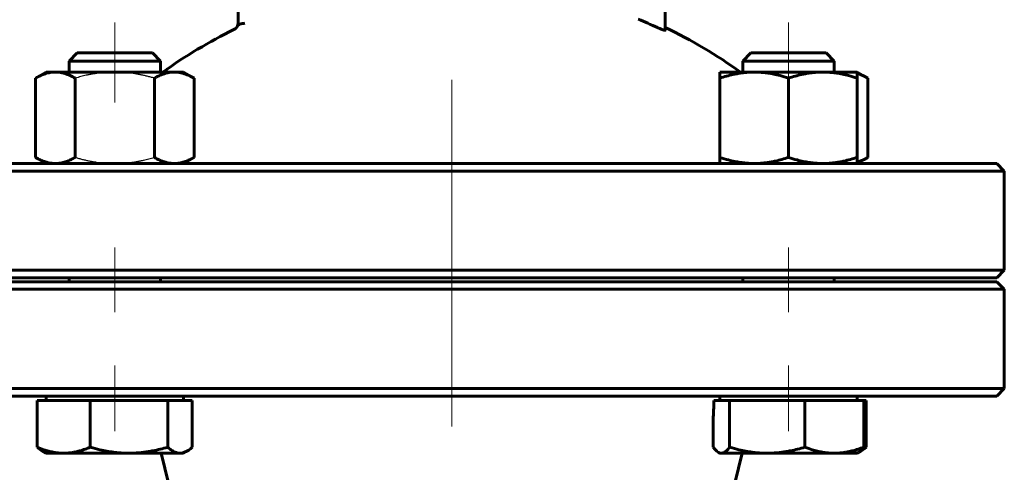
# Model space of a CAD drawing. Header units: millimetres. Extents: x 0 to 594, y 0 to 420.
# Tile 4 of 9: x 157 to 221, y 208 to 238. Entities that reach past the tile are written whole.
import ezdxf

# ---------------------------------------------------------------- set-up
doc = ezdxf.new("R2010")
doc.units = ezdxf.units.MM
for name, pattern in [('K5LT-1', [0]), ('K5LT_AXLED', [32.010279, 27.510279, -1.5, 1.5, -1.5]), ('K5LT_BASIC', [0]), ('K5LT_THIN', [0])]:
    doc.linetypes.add(name, pattern=pattern)
doc.layers.add('Системный слой', color=7, linetype='Continuous')
doc.layers.add('Системный слой (1)', color=7, linetype='Continuous', true_color=0x6c6c6c)
doc.styles.add('KDIMTEXTSTYLE', font='GOST_AU.SHX', dxfattribs={"width": 0.96, "oblique": 15, "height": 5})
doc.styles.add('KTEXTSTYLE', font='GOST_AU.SHX', dxfattribs={"width": 0.56, "height": 5})
doc.dimstyles.new('KDIMSTYLE (0.50)', dxfattribs={"dimtxt": 5, "dimasz": 1, "dimexe": 2, "dimexo": 0, "dimgap": 1, "dimtad": 1, "dimlfac": 2, "dimtxsty": 'KDIMTEXTSTYLE', "dimsah": 1, "dimcen": 0, "dimdle": 1, "dimadec": 0, "dimazin": 0, "dimtfac": 0.667, "dimtmove": 0, "dimatfit": 3, "dimfxl": 1, "dimtvp": 1, "dimtolj": 1, "dimtzin": 0, "dimarcsym": 0})

# ---------------------------------------------------------------- blocks, each defined once
blk = doc.blocks.new('U0')
at = {"layer": 'Системный слой (1)', "color": 143, "linetype": 'K5LT_BASIC', "lineweight": 60, "true_color": 0x33acca}
for p, q in [((209.532, 235.835), (204.726, 235.835)), ((209.653, 235.835), (209.532, 235.835))]:
    blk.add_line(p, q, dxfattribs=at)
blk = doc.blocks.new('U1')
at = {"layer": 'Системный слой (1)', "color": 143, "linetype": 'K5LT_BASIC', "lineweight": 60, "true_color": 0x33acca}
for p, q in [((202.249, 209.987), (202.369, 209.835)), ((202.369, 209.835), (202.481, 209.721)), ((202.481, 209.721), (202.59, 209.642)), ((202.59, 209.642), (202.656, 209.611)), ((202.656, 209.611), (202.722, 209.591)), ((202.722, 209.591), (202.787, 209.585))]:
    blk.add_line(p, q, dxfattribs=at)
blk = doc.blocks.new('U2')
at = {"layer": 'Системный слой (1)', "color": 143, "linetype": 'K5LT_BASIC', "lineweight": 60, "true_color": 0x33acca}
for p, q in [((211.912, 234.416), (211.69, 234.493)), ((212.144, 234.313), (211.912, 234.416)), ((212.386, 234.183), (212.144, 234.313))]:
    blk.add_line(p, q, dxfattribs=at)
blk = doc.blocks.new('U3')
at = {"layer": 'Системный слой (1)', "color": 143, "linetype": 'K5LT_BASIC', "lineweight": 60, "true_color": 0x33acca}
for p, q in [((211.69, 228.677), (211.912, 228.754)), ((211.912, 228.754), (212.143, 228.857)), ((212.143, 228.857), (212.386, 228.987))]:
    blk.add_line(p, q, dxfattribs=at)
blk = doc.blocks.new('U4')
at = {"layer": 'Системный слой (1)', "color": 143, "linetype": 'K5LT_BASIC', "lineweight": 60, "true_color": 0x33acca}
for p, q in [((212.152, 209.88), (212.273, 209.987)), ((211.842, 209.677), (211.869, 209.69)), ((211.869, 209.69), (211.896, 209.704)), ((211.896, 209.704), (211.923, 209.719)), ((211.923, 209.719), (212.035, 209.791)), ((212.035, 209.791), (212.152, 209.88))]:
    blk.add_line(p, q, dxfattribs=at)
blk = doc.blocks.new('U6')
at = {"layer": 'Системный слой (1)', "color": 143, "linetype": 'K5LT_BASIC', "lineweight": 60, "true_color": 0x33acca}
for start, end in [(116.06522, 125.65144), (54.34856, 64.48361)]:
    blk.add_arc((185.093, 208.176), 32.5, start, end, dxfattribs=at)
blk = doc.blocks.new('U10')
at = {"layer": 'Системный слой (1)', "color": 143, "linetype": 'K5LT_BASIC', "lineweight": 60, "true_color": 0x33acca}
for p, q in [((185.093, 220.835), (149.343, 220.835)), ((220.843, 220.835), (185.093, 220.835))]:
    blk.add_line(p, q, dxfattribs=at)
blk = doc.blocks.new('U11')
at = {"layer": 'Системный слой (1)', "color": 143, "linetype": 'K5LT_BASIC', "lineweight": 60, "true_color": 0x33acca}
for p, q in [((149.343, 221.085), (185.093, 221.085)), ((185.093, 221.085), (220.843, 221.085))]:
    blk.add_line(p, q, dxfattribs=at)
blk = doc.blocks.new('U18')
at = {"layer": 'Системный слой (1)', "color": 143, "linetype": 'K5LT_BASIC', "lineweight": 60, "true_color": 0x33acca}
for p, q in [((162.232, 235.835), (160.532, 235.835)), ((165.459, 235.835), (162.232, 235.835))]:
    blk.add_line(p, q, dxfattribs=at)
blk = doc.blocks.new('U19')
at = {"layer": 'Системный слой (1)', "color": 143, "linetype": 'K5LT_BASIC', "lineweight": 60, "true_color": 0x33acca}
for p, q in [((167.958, 209.88), (168.079, 209.987)), ((167.274, 209.585), (167.424, 209.6)), ((167.424, 209.6), (167.575, 209.645)), ((167.575, 209.645), (167.728, 209.719)), ((167.728, 209.719), (167.841, 209.791)), ((167.841, 209.791), (167.958, 209.88))]:
    blk.add_line(p, q, dxfattribs=at)
blk = doc.blocks.new('D0')
at = {"layer": 'Системный слой (1)'}
for points in [[(88.355, 339.585), (87.696, 344.585), (87.038, 339.585), (87.696, 340.085)], [(87.696, 119.585), (88.355, 124.585), (87.696, 124.085), (87.038, 124.585)]]:
    blk.add_hatch(color=7, dxfattribs=at).paths.add_polyline_path(points)
at = {"layer": 'Системный слой (1)', "color": 7, "linetype": 'K5LT_THIN', "lineweight": 18, "true_color": 0xffffff}
for p, q in [((181.593, 344.585), (85.696, 344.585)), ((87.038, 339.585), (87.696, 344.585)), ((87.696, 344.585), (88.355, 339.585)), ((87.696, 344.585), (87.696, 119.585)), ((87.696, 340.085), (87.038, 339.585)), ((88.355, 339.585), (87.696, 340.085)), ((87.696, 119.585), (87.038, 124.585)), ((87.038, 124.585), (87.696, 124.085)), ((87.696, 124.085), (88.355, 124.585)), ((88.355, 124.585), (87.696, 119.585)), ((135.593, 119.585), (85.696, 119.585))]:
    blk.add_line(p, q, dxfattribs=at)
blk.add_wipeout([(86.696, 226.677), (79.314, 226.677), (79.314, 237.06), (86.696, 237.06)]).dxf.layer = 'Системный слой (1)'
at = {"layer": 'Системный слой (1)', "color": 7, "insert": (80.109, 226.677), "char_height": 5, "attachment_point": 1, "rotation": 90, "style": 'KTEXTSTYLE'}
blk.add_mtext('\\H5.0;\\W1.000;\\Q15;\\Q15;\\W0.960;450', dxfattribs=at)
blk = doc.blocks.new('KDIMARROW_01')
at = {"layer": 'Системный слой'}
blk.add_hatch(color=0, dxfattribs=at).paths.add_polyline_path([(0, 0), (-5, 0.658), (-4.5, 0), (-5, -0.658)])
at = {"layer": 'Системный слой', "color": 0, "linetype": 'K5LT_THIN', "lineweight": 18}
for p, q in [((-4.5, 0), (-5, 0.658)), ((-5, 0.658), (0, 0)), ((0, 0), (-5, -0.658)), ((-5, -0.658), (-4.5, 0))]:
    blk.add_line(p, q, dxfattribs=at)
at = {"layer": 'Системный слой (1)', "color": 0, "linetype": 'K5LT_THIN', "lineweight": 18}
blk.add_line((397.98, 163.335), (397.48, 163.335), dxfattribs=at)

msp = doc.modelspace()

# ---------------------------------------------------------------- linework, layer by layer
at = {"layer": 'Системный слой (1)', "color": 143, "linetype": 'K5LT_BASIC', "lineweight": 60, "true_color": 0x33acca}
for p, q in [((171.0926, 243.8148), (171.0926, 237.987)), ((199.0926, 237.3255), (199.0926, 243.8148)), ((171.0926, 237.987), (171.0926, 237.6353)), ((160.5323, 235.8349), (159.9955, 235.2981)), ((165.4587, 235.8349), (165.9955, 235.2981)), ((204.7264, 235.8349), (204.1897, 235.2981)), ((209.6529, 235.8349), (210.1897, 235.2981)), ((159.9955, 235.2981), (162.0659, 235.2981)), ((159.9955, 234.5849), (159.9955, 235.2981)), ((162.0659, 235.2981), (165.9955, 235.2981)), ((165.9955, 234.5849), (165.9955, 235.2981)), ((204.1897, 234.5849), (204.1897, 235.2981)), ((204.1897, 235.2981), (210.042, 235.2981)), ((210.042, 235.2981), (210.1897, 235.2981)), ((210.1897, 234.5849), (210.1897, 235.2981)), ((158.4955, 234.5849), (157.7994, 234.183)), ((158.4955, 234.5849), (159.0984, 234.5849)), ((159.0984, 234.5849), (162.9955, 234.5849)), ((162.9955, 234.5849), (166.8926, 234.5849)), ((166.8926, 234.5849), (167.4955, 234.5849)), ((167.4955, 234.5849), (168.1917, 234.183)), ((202.6897, 234.183), (202.6897, 234.5849)), ((202.6897, 234.5849), (204.9397, 234.5849)), ((204.9397, 234.5849), (209.4397, 234.5849)), ((209.4397, 234.5849), (211.6897, 234.5849)), ((211.6897, 234.5849), (212.3858, 234.183)), ((211.6897, 234.5849), (211.6897, 234.183)), ((157.7994, 234.183), (157.7994, 228.9868)), ((160.3974, 234.183), (160.3974, 228.9868)), ((165.5936, 234.183), (165.5936, 228.9868)), ((168.1917, 234.183), (168.1917, 228.9868)), ((202.6897, 234.183), (202.6897, 228.9868)), ((207.1897, 234.183), (207.1897, 228.9868)), ((211.6897, 234.183), (211.6897, 228.9868)), ((212.3858, 234.183), (212.3858, 228.9868)), ((158.4955, 228.5849), (157.7994, 228.9868)), ((167.4955, 228.5849), (168.1917, 228.9868)), ((202.6897, 228.5849), (202.6897, 228.9868)), ((211.6897, 228.5849), (212.3858, 228.9868)), ((211.6897, 228.9868), (211.6897, 228.5849)), ((148.8426, 228.0849), (185.0926, 228.0849)), ((159.8135, 228.5849), (149.3426, 228.5849)), ((185.0926, 228.5849), (159.8135, 228.5849)), ((210.3717, 228.5849), (185.0926, 228.5849)), ((185.0926, 228.0849), (221.3426, 228.0849)), ((220.8426, 228.5849), (210.3717, 228.5849)), ((220.8426, 228.5849), (221.3426, 228.0849)), ((221.3426, 221.5849), (221.3426, 228.0849)), ((185.0926, 221.5849), (148.8426, 221.5849)), ((221.3426, 221.5849), (185.0926, 221.5849)), ((220.8426, 221.0849), (221.3426, 221.5849)), ((159.9955, 220.8349), (159.9955, 221.0849)), ((165.9955, 220.8349), (165.9955, 221.0849)), ((204.1897, 220.8349), (204.1897, 221.0849)), ((210.1897, 220.8349), (210.1897, 221.0849)), ((148.8426, 220.3349), (185.0926, 220.3349)), ((185.0926, 220.3349), (221.3426, 220.3349)), ((220.8426, 220.8349), (221.3426, 220.3349)), ((221.3426, 213.8349), (221.3426, 220.3349)), ((185.0926, 213.8349), (148.8426, 213.8349)), ((221.3426, 213.8349), (185.0926, 213.8349)), ((220.8426, 213.3349), (221.3426, 213.8349)), ((149.3426, 213.3349), (159.8135, 213.3349)), ((158.4955, 213.0349), (158.4955, 213.3349)), ((159.8135, 213.3349), (185.0926, 213.3349)), ((167.4955, 213.0349), (167.4955, 213.3349)), ((185.0926, 213.3349), (210.3717, 213.3349)), ((202.6897, 213.0349), (202.6897, 213.3349)), ((210.3717, 213.3349), (220.8426, 213.3349)), ((211.6897, 213.0349), (211.6897, 213.3349)), ((157.9119, 213.0349), (159.6487, 213.0349)), ((157.9119, 213.0349), (157.9119, 209.9868)), ((159.6487, 213.0349), (161.3854, 213.0349)), ((161.3854, 213.0349), (161.3854, 209.9868)), ((161.3854, 213.0349), (163.9272, 213.0349)), ((163.9272, 213.0349), (166.469, 213.0349)), ((166.469, 213.0349), (166.469, 209.9868)), ((166.469, 213.0349), (167.274, 213.0349)), ((167.274, 213.0349), (168.0791, 213.0349)), ((168.0791, 213.0349), (168.0791, 209.9868)), ((202.2969, 213.0349), (202.7872, 213.0349)), ((202.7872, 213.0349), (203.3251, 213.0349)), ((203.3251, 213.0349), (205.7953, 213.0349)), ((203.3251, 213.0349), (203.3251, 209.9868)), ((205.7953, 213.0349), (208.2655, 213.0349)), ((208.2655, 213.0349), (210.1978, 213.0349)), ((208.2655, 213.0349), (208.2655, 209.9868)), ((210.1978, 213.0349), (212.1301, 213.0349)), ((212.1301, 213.0349), (212.1301, 209.9868)), ((212.1301, 213.0349), (212.2732, 213.0349)), ((212.2732, 213.0349), (212.2732, 209.9868)), ((202.2493, 211.8035), (202.2493, 209.9868)), ((158.4955, 209.5849), (158.2626, 209.7193)), ((159.6487, 209.5849), (158.4955, 209.5849)), ((163.9272, 209.5849), (159.6487, 209.5849)), ((167.274, 209.5849), (163.9272, 209.5849)), ((167.1068, 205.2779), (166.0301, 209.5849)), ((167.4955, 209.5849), (167.274, 209.5849)), ((167.4955, 209.5849), (167.7284, 209.7193)), ((202.6897, 209.5849), (202.59, 209.6424)), ((202.7872, 209.5849), (202.6897, 209.5849)), ((205.7953, 209.5849), (202.7872, 209.5849)), ((203.0783, 205.2779), (204.1551, 209.5849)), ((210.1978, 209.5849), (205.7953, 209.5849)), ((211.6897, 209.5849), (210.1978, 209.5849)), ((211.6897, 209.5849), (211.7893, 209.6424)), ((211.7894, 209.6424), (211.9226, 209.7193))]:
    msp.add_line(p, q, dxfattribs=at)
at = {"layer": 'Системный слой (1)', "color": 30, "linetype": 'K5LT_AXLED', "lineweight": 18, "true_color": 0xff8000}
for p, q in [((207.1897, 232.5849), (207.1897, 237.8349)), ((185.0926, 234.083), (185.0926, 219.0849)), ((185.0926, 222.8349), (185.0926, 211.3349)), ((207.1897, 218.8349), (207.1897, 223.0849)), ((207.1897, 211.0349), (207.1897, 215.3349))]:
    msp.add_line(p, q, dxfattribs=at)
at = {"layer": 'Системный слой (1)', "color": 143, "linetype": 'K5LT_BASIC', "lineweight": 60, "true_color": 0x33acca}
for centre, radius, start, end in [((170.5926, 237.8198), 0.5, 296.065218, 0), ((185.0926, 208.1761), 32.2829, 65.28041, 67.716161)]:
    msp.add_arc(centre, radius, start, end, dxfattribs=at)
msp.add_ellipse((201.088, 228.2399), major_axis=(0.32, 31.5683), ratio=0.0492474, start_param=4.1652626, end_param=4.2103445, dxfattribs=at)
for points, knots in [([(171.0926, 237.6353), (171.0926, 237.6486), (171.1038, 237.6718), (171.1402, 237.699), (171.1789, 237.7183), (171.2206, 237.7341), (171.2734, 237.7489), (171.336, 237.7618), (171.419, 237.7739), (171.4844, 237.7791), (171.5259, 237.7808)], [0, 0, 0, 0, 2.0791242, 3.631915, 4.5593443, 5.5796391, 6.7452757, 7.9111696, 9.0779638, 11, 11, 11, 11]), ([(199.0926, 237.3255), (199.0926, 237.323), (199.09, 237.3199), (199.076, 237.3181), (199.0513, 237.3218), (199.019, 237.3304), (198.9892, 237.3393), (198.9562, 237.3502), (198.9214, 237.3627), (198.8795, 237.3784), (198.8265, 237.3991), (198.7327, 237.438), (198.6521, 237.4736), (198.601, 237.4969), (198.5926, 237.5008)], [0, 0, 0, 0, 1.3135429, 2.2072815, 4.1502594, 5.2791437, 5.8117849, 7.0847187, 8.2179519, 8.6072487, 10.2036082, 11.8078671, 14.4667911, 15, 15, 15, 15]), ([(159.0984, 234.5849), (159.0418, 234.5849), (158.9307, 234.5801), (158.765, 234.5587), (158.6047, 234.5251), (158.4479, 234.4803), (158.2656, 234.4154), (158.051, 234.321), (157.8849, 234.2324), (157.7994, 234.183)], [0, 0, 0, 0, 1.4138581, 2.7452481, 4.0036736, 5.2067735, 6.3892885, 8.1629554, 10, 10, 10, 10]), ([(160.3974, 234.183), (160.2858, 234.2474), (160.096, 234.3461), (159.8414, 234.4506), (159.6263, 234.5177), (159.4265, 234.5605), (159.2527, 234.5811), (159.1443, 234.5849), (159.0984, 234.5849)], [0, 0, 0, 0, 2.0902735, 3.6965355, 5.221998, 6.6505996, 8.0107907, 9, 9, 9, 9]), ([(166.8926, 234.5849), (166.836, 234.5849), (166.7249, 234.5801), (166.5592, 234.5587), (166.399, 234.5251), (166.2421, 234.4803), (166.0598, 234.4154), (165.8452, 234.321), (165.6792, 234.2324), (165.5936, 234.183)], [0, 0, 0, 0, 1.4138581, 2.7452481, 4.0036736, 5.2067735, 6.3892885, 8.1629554, 10, 10, 10, 10]), ([(168.1917, 234.183), (168.0801, 234.2474), (167.8902, 234.3461), (167.6356, 234.4506), (167.4205, 234.5177), (167.2208, 234.5605), (167.047, 234.5811), (166.9385, 234.5849), (166.8926, 234.5849)], [0, 0, 0, 0, 2.0902735, 3.6965355, 5.221998, 6.6505996, 8.0107907, 9, 9, 9, 9]), ([(204.9397, 234.5849), (204.8417, 234.5849), (204.6492, 234.5801), (204.3621, 234.5587), (204.0846, 234.5251), (203.813, 234.4803), (203.4973, 234.4154), (203.1255, 234.321), (202.8379, 234.2324), (202.6897, 234.183)], [0, 0, 0, 0, 1.4138581, 2.7452481, 4.0036736, 5.2067735, 6.3892885, 8.1629554, 10, 10, 10, 10]), ([(207.1897, 234.183), (206.9964, 234.2474), (206.6675, 234.3461), (206.2266, 234.4506), (205.854, 234.5177), (205.508, 234.5605), (205.207, 234.5811), (205.0191, 234.5849), (204.9397, 234.5849)], [0, 0, 0, 0, 2.0902735, 3.6965355, 5.221998, 6.6505996, 8.0107907, 9, 9, 9, 9]), ([(209.4397, 234.5849), (209.3417, 234.5849), (209.1492, 234.5801), (208.8621, 234.5587), (208.5846, 234.5251), (208.313, 234.4803), (207.9973, 234.4154), (207.6255, 234.321), (207.3379, 234.2324), (207.1897, 234.183)], [0, 0, 0, 0, 1.4138581, 2.7452481, 4.0036736, 5.2067735, 6.3892885, 8.1629554, 10, 10, 10, 10]), ([(211.6897, 234.183), (211.4964, 234.2474), (211.1675, 234.3461), (210.7266, 234.4506), (210.354, 234.5177), (210.008, 234.5605), (209.707, 234.5811), (209.5191, 234.5849), (209.4397, 234.5849)], [0, 0, 0, 0, 2.0902735, 3.6965355, 5.221998, 6.6505996, 8.0107907, 9, 9, 9, 9]), ([(157.7994, 228.9868), (157.911, 228.9224), (158.1008, 228.8238), (158.3554, 228.7192), (158.5705, 228.6521), (158.7702, 228.6093), (158.944, 228.5888), (159.0525, 228.5849), (159.0984, 228.5849)], [0, 0, 0, 0, 2.0902735, 3.6965355, 5.221998, 6.6505996, 8.0107907, 9, 9, 9, 9]), ([(159.0984, 228.5849), (159.155, 228.5849), (159.2661, 228.5897), (159.4318, 228.6111), (159.592, 228.6447), (159.7489, 228.6895), (159.9312, 228.7544), (160.1458, 228.8488), (160.3118, 228.9374), (160.3974, 228.9868)], [0, 0, 0, 0, 1.4138581, 2.7452481, 4.0036736, 5.2067735, 6.3892885, 8.1629554, 10, 10, 10, 10]), ([(165.5936, 228.9868), (165.7052, 228.9224), (165.8951, 228.8238), (166.1496, 228.7192), (166.3647, 228.6521), (166.5645, 228.6093), (166.7383, 228.5888), (166.8467, 228.5849), (166.8926, 228.5849)], [0, 0, 0, 0, 2.0902735, 3.6965355, 5.221998, 6.6505996, 8.0107907, 9, 9, 9, 9]), ([(166.8926, 228.5849), (166.9492, 228.5849), (167.0603, 228.5897), (167.2261, 228.6111), (167.3863, 228.6447), (167.5431, 228.6895), (167.7254, 228.7544), (167.9401, 228.8488), (168.1061, 228.9374), (168.1917, 228.9868)], [0, 0, 0, 0, 1.4138581, 2.7452481, 4.0036736, 5.2067735, 6.3892885, 8.1629554, 10, 10, 10, 10]), ([(202.6897, 228.9868), (202.883, 228.9224), (203.2118, 228.8238), (203.6528, 228.7192), (204.0254, 228.6521), (204.3713, 228.6093), (204.6723, 228.5888), (204.8602, 228.5849), (204.9397, 228.5849)], [0, 0, 0, 0, 2.0902735, 3.6965355, 5.221998, 6.6505996, 8.0107907, 9, 9, 9, 9]), ([(204.9397, 228.5849), (205.0377, 228.5849), (205.2302, 228.5897), (205.5172, 228.6111), (205.7947, 228.6447), (206.0664, 228.6895), (206.3821, 228.7544), (206.7539, 228.8488), (207.0414, 228.9374), (207.1897, 228.9868)], [0, 0, 0, 0, 1.4138581, 2.7452481, 4.0036736, 5.2067735, 6.3892885, 8.1629554, 10, 10, 10, 10]), ([(207.1897, 228.9868), (207.383, 228.9224), (207.7118, 228.8238), (208.1528, 228.7192), (208.5254, 228.6521), (208.8713, 228.6093), (209.1723, 228.5888), (209.3602, 228.5849), (209.4397, 228.5849)], [0, 0, 0, 0, 2.0902735, 3.6965355, 5.221998, 6.6505996, 8.0107907, 9, 9, 9, 9]), ([(209.4397, 228.5849), (209.5377, 228.5849), (209.7302, 228.5897), (210.0172, 228.6111), (210.2947, 228.6447), (210.5664, 228.6895), (210.8821, 228.7544), (211.2539, 228.8488), (211.5414, 228.9374), (211.6897, 228.9868)], [0, 0, 0, 0, 1.4138581, 2.7452481, 4.0036736, 5.2067735, 6.3892885, 8.1629554, 10, 10, 10, 10]), ([(158.2626, 209.7193), (158.2089, 209.7504), (158.0954, 209.8261), (157.9753, 209.9278), (157.9119, 209.9868)], [0, 0, 0, 0, 2.4370199, 5, 5, 5, 5]), ([(157.9119, 209.9868), (158.0612, 209.9223), (158.315, 209.8237), (158.6553, 209.7191), (158.943, 209.652), (159.21, 209.6093), (159.4423, 209.5887), (159.5874, 209.5849), (159.6487, 209.5849)], [0, 0, 0, 0, 2.0902735, 3.6965355, 5.221998, 6.6505996, 8.0107907, 9, 9, 9, 9]), ([(159.6487, 209.5849), (159.7243, 209.5849), (159.8729, 209.5897), (160.0945, 209.611), (160.3087, 209.6447), (160.5184, 209.6894), (160.7621, 209.7543), (161.0491, 209.8487), (161.271, 209.9374), (161.3854, 209.9868)], [0, 0, 0, 0, 1.4138581, 2.7452481, 4.0036736, 5.2067735, 6.3892885, 8.1629554, 10, 10, 10, 10]), ([(161.3854, 209.9868), (161.6038, 209.9223), (161.9753, 209.8237), (162.4734, 209.7191), (162.8943, 209.652), (163.2851, 209.6093), (163.6252, 209.5887), (163.8375, 209.5849), (163.9272, 209.5849)], [0, 0, 0, 0, 2.0902735, 3.6965355, 5.221998, 6.6505996, 8.0107907, 9, 9, 9, 9]), ([(163.9272, 209.5849), (164.0379, 209.5849), (164.2554, 209.5897), (164.5796, 209.611), (164.8931, 209.6447), (165.2, 209.6894), (165.5567, 209.7543), (165.9767, 209.8487), (166.3015, 209.9374), (166.469, 209.9868)], [0, 0, 0, 0, 1.4138581, 2.7452481, 4.0036736, 5.2067735, 6.3892885, 8.1629554, 10, 10, 10, 10]), ([(166.469, 209.9868), (166.5382, 209.9223), (166.6558, 209.8237), (166.8136, 209.7191), (166.9469, 209.652), (167.0707, 209.6093), (167.1784, 209.5887), (167.2456, 209.5849), (167.274, 209.5849)], [0, 0, 0, 0, 2.0902735, 3.6965355, 5.221998, 6.6505996, 8.0107907, 9, 9, 9, 9]), ([(202.7872, 209.5849), (202.8106, 209.5849), (202.8566, 209.5897), (202.9253, 209.611), (202.9916, 209.6447), (203.0566, 209.6894), (203.132, 209.7543), (203.2209, 209.8487), (203.2897, 209.9374), (203.3251, 209.9868)], [0, 0, 0, 0, 1.4138581, 2.7452481, 4.0036736, 5.2067735, 6.3892885, 8.1629554, 10, 10, 10, 10]), ([(203.3251, 209.9868), (203.5373, 209.9223), (203.8984, 209.8237), (204.3824, 209.7191), (204.7915, 209.652), (205.1713, 209.6093), (205.5018, 209.5887), (205.7081, 209.5849), (205.7953, 209.5849)], [0, 0, 0, 0, 2.0902735, 3.6965355, 5.221998, 6.6505996, 8.0107907, 9, 9, 9, 9]), ([(205.7953, 209.5849), (205.9029, 209.5849), (206.1143, 209.5897), (206.4294, 209.611), (206.734, 209.6447), (207.0323, 209.6894), (207.3789, 209.7543), (207.7871, 209.8487), (208.1028, 209.9374), (208.2655, 209.9868)], [0, 0, 0, 0, 1.4138581, 2.7452481, 4.0036736, 5.2067735, 6.3892885, 8.1629554, 10, 10, 10, 10]), ([(208.2655, 209.9868), (208.4315, 209.9223), (208.714, 209.8237), (209.0926, 209.7191), (209.4126, 209.652), (209.7097, 209.6093), (209.9682, 209.5887), (210.1296, 209.5849), (210.1978, 209.5849)], [0, 0, 0, 0, 2.0902735, 3.6965355, 5.221998, 6.6505996, 8.0107907, 9, 9, 9, 9]), ([(210.1978, 209.5849), (210.282, 209.5849), (210.4473, 209.5897), (210.6938, 209.611), (210.9321, 209.6447), (211.1654, 209.6894), (211.4365, 209.7543), (211.7558, 209.8487), (212.0028, 209.9374), (212.1301, 209.9868)], [0, 0, 0, 0, 1.4138581, 2.7452481, 4.0036736, 5.2067735, 6.3892885, 8.1629554, 10, 10, 10, 10]), ([(212.1301, 209.9868), (212.0823, 209.9202), (212.0023, 209.8202), (211.8903, 209.7102), (211.824, 209.6624), (211.7894, 209.6424)], [0, 0, 0, 0, 2.3258926, 4.060891, 6, 6, 6, 6])]:
    msp.add_open_spline(points, degree=3, knots=knots, dxfattribs=at)
at = {"layer": 'Системный слой (1)', "color": 7, "linetype": 'K5LT-1'}
for points, knots in [([(162.9955, 234.5849), (162.9539, 234.5849), (162.8713, 234.5842), (162.7485, 234.5813), (162.6263, 234.5765), (162.4629, 234.5675), (162.2581, 234.5515), (162.0217, 234.5258), (161.7936, 234.4948), (161.6104, 234.4652), (161.462, 234.4384), (161.3499, 234.4169), (161.2368, 234.3938), (161.1027, 234.3648), (160.9468, 234.3288), (160.7676, 234.2844), (160.5848, 234.2361), (160.4603, 234.2011), (160.3974, 234.183)], [0.52713875, 0.52713875, 0.52713875, 0.52713875, 0.5531458, 0.57915286, 0.60515992, 0.63116698, 0.68318109, 0.7351952, 0.78051926, 0.82584332, 0.84850535, 0.87116737, 0.8938294, 0.91649143, 0.95093795, 0.98538446, 1.01983098, 1.05427749, 1.05427749, 1.05427749, 1.05427749]), ([(165.5936, 234.183), (165.5539, 234.1945), (165.4737, 234.2172), (165.3533, 234.2501), (165.2353, 234.2811), (165.0805, 234.3201), (164.8902, 234.3649), (164.7023, 234.4048), (164.5518, 234.4342), (164.4373, 234.4551), (164.3238, 234.4743), (164.0981, 234.5098), (163.8483, 234.5408), (163.5729, 234.5644), (163.3168, 234.5801), (163.1246, 234.5849), (162.9955, 234.5849)], [0, 0, 0, 0, 0.02222954, 0.04445907, 0.06668861, 0.08891815, 0.13337722, 0.1778363, 0.20113281, 0.22442932, 0.24772582, 0.27102233, 0.36420837, 0.40494097, 0.44567356, 0.52713875, 0.52713875, 0.52713875, 0.52713875]), ([(160.3974, 228.9868), (160.4371, 228.9754), (160.5173, 228.9526), (160.6377, 228.9197), (160.7557, 228.8887), (160.9105, 228.8497), (161.1008, 228.805), (161.2887, 228.765), (161.4392, 228.7357), (161.5537, 228.7148), (161.6673, 228.6955), (161.8929, 228.66), (162.1427, 228.629), (162.4181, 228.6054), (162.6742, 228.5897), (162.8665, 228.5849), (162.9955, 228.5849)], [0, 0, 0, 0, 0.02222954, 0.04445907, 0.06668861, 0.08891815, 0.13337722, 0.1778363, 0.20113281, 0.22442932, 0.24772582, 0.27102233, 0.36420837, 0.40494097, 0.44567356, 0.52713875, 0.52713875, 0.52713875, 0.52713875]), ([(162.9955, 228.5849), (163.0371, 228.5849), (163.1197, 228.5856), (163.2425, 228.5885), (163.3647, 228.5933), (163.5281, 228.6023), (163.7329, 228.6183), (163.9694, 228.644), (164.1974, 228.6751), (164.3806, 228.7047), (164.529, 228.7314), (164.6411, 228.753), (164.7542, 228.776), (164.8883, 228.805), (165.0442, 228.841), (165.2234, 228.8854), (165.4062, 228.9337), (165.5307, 228.9687), (165.5936, 228.9868)], [0.52713875, 0.52713875, 0.52713875, 0.52713875, 0.5531458, 0.57915286, 0.60515992, 0.63116698, 0.68318109, 0.7351952, 0.78051926, 0.82584332, 0.84850535, 0.87116737, 0.8938294, 0.91649143, 0.95093795, 0.98538446, 1.01983098, 1.05427749, 1.05427749, 1.05427749, 1.05427749])]:
    msp.add_open_spline(points, degree=3, knots=knots, dxfattribs=at)

# ---------------------------------------------------------------- block references
at = {"layer": 'Системный слой (1)'}
for name in ['U6', 'U18', 'U0', 'U2', 'U3', 'U11', 'U10', 'U19', 'U1', 'U4']:
    msp.add_blockref(name, (0, 0), dxfattribs=at)

# ---------------------------------------------------------------- next in the draw order: dimensions: what is measured, and where the dimension line sits
at = {"layer": 'Системный слой (1)', "color": 7}
dim = msp.add_linear_dim(base=(87.6962, 344.5849), p1=(135.5926, 119.5849), p2=(181.5926, 344.5849), angle=90, dimstyle='KDIMSTYLE (0.50)', override={"dimexo": 0, "dimpost": '\\H5.0;\\W0.960;\\Q15;<>', "dimblk1": 'KDIMARROW_01', "dimblk2": 'KDIMARROW_01', "dimse1": 0, "dimse2": 0, "dimclrt": 7, "dimtol": 1, "dimtp": 0, "dimtm": 0, "dimtdec": 5, "dimtolj": 1}, dxfattribs=at)
dim.commit()
dim.dimension.update_dxf_attribs({"geometry": 'D0', "text_midpoint": (87.6962, 232.0849), "dimtype": 160})

# ---------------------------------------------------------------- next in the draw order: linework, layer by layer
at = {"layer": 'Системный слой (1)', "color": 30, "linetype": 'K5LT_AXLED', "lineweight": 18, "true_color": 0xff8000}
for p, q in [((162.9955, 232.5849), (162.9955, 237.8349)), ((162.9955, 218.8349), (162.9955, 223.0849)), ((162.9955, 211.0349), (162.9955, 215.3349))]:
    msp.add_line(p, q, dxfattribs=at)

doc.saveas('drawing.dxf')
